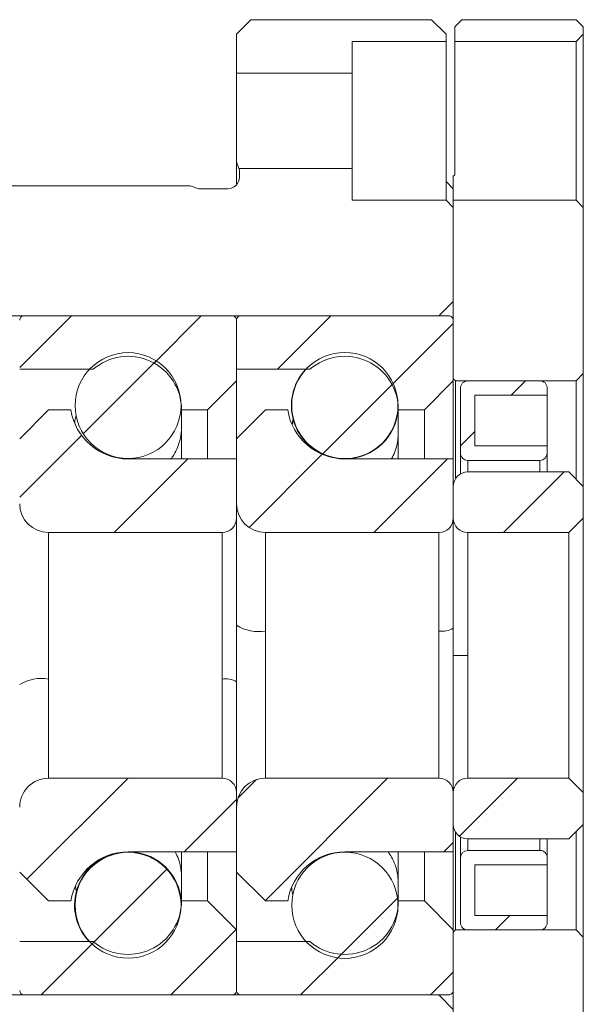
# Model space of a CAD drawing. Header units: millimetres. Extents: x 83 to 206, y 57 to 119.
# Tile 4 of 4: x 187 to 206, y 84 to 118. Entities that reach past the tile are written whole.
import ezdxf

# ---------------------------------------------------------------- set-up
doc = ezdxf.new("R2010")
doc.units = ezdxf.units.MM

msp = doc.modelspace()

# ---------------------------------------------------------------- hatches: boundary and pattern name
at = {"linetype": 'Continuous', "lineweight": 0}
h = msp.add_hatch(dxfattribs=at)
h.set_pattern_fill('ANSI31', style=0)
edge = h.paths.add_edge_path(flags=0)
edge.add_spline(control_points=[(189.26, 105.836), (190.649, 107.036), (192.319, 106.272), (192.319, 104.436)], knot_values=[0, 0, 0, 0, 0.897892, 0.897892, 0.897892, 0.897892], weights=[0.47162, 0.288039, 0.288039, 0.47162], degree=3, periodic=0)
edge.add_line((192.319, 104.436), (193.219, 104.436))
edge.add_line((193.219, 104.436), (194.219, 105.436))
edge.add_line((194.219, 105.436), (194.219, 107.536))
edge.add_spline(control_points=[(194.219, 107.536), (194.219, 107.624), (194.157, 107.686), (194.069, 107.686)], knot_values=[0.063141, 0.063141, 0.063141, 0.063141, 0.936859, 0.936859, 0.936859, 0.936859], weights=[0.4828, 0.388527, 0.388527, 0.4828], degree=3, periodic=0)
edge.add_line((194.069, 107.686), (186.869, 107.686))
edge.add_spline(control_points=[(186.869, 107.686), (186.781, 107.686), (186.719, 107.624), (186.719, 107.536)], knot_values=[0.063141, 0.063141, 0.063141, 0.063141, 0.936859, 0.936859, 0.936859, 0.936859], weights=[0.4828, 0.388527, 0.388527, 0.4828], degree=3, periodic=0)
edge.add_line((186.719, 107.536), (186.719, 105.836))
edge.add_line((186.719, 105.836), (189.26, 105.836))
h = msp.add_hatch(dxfattribs=at)
h.set_pattern_fill('ANSI31', style=0)
edge = h.paths.add_edge_path(flags=0)
edge.add_spline(control_points=[(196.76, 105.836), (198.149, 107.036), (199.819, 106.272), (199.819, 104.436)], knot_values=[0, 0, 0, 0, 0.897892, 0.897892, 0.897892, 0.897892], weights=[0.471914, 0.288218, 0.288218, 0.471914], degree=3, periodic=0)
edge.add_line((199.819, 104.436), (200.719, 104.436))
edge.add_line((200.719, 104.436), (201.719, 105.436))
edge.add_line((201.719, 105.436), (201.719, 107.536))
edge.add_spline(control_points=[(201.719, 107.536), (201.719, 107.624), (201.657, 107.686), (201.569, 107.686)], knot_values=[0.063141, 0.063141, 0.063141, 0.063141, 0.936859, 0.936859, 0.936859, 0.936859], weights=[0.483101, 0.388769, 0.388769, 0.483101], degree=3, periodic=0)
edge.add_line((201.569, 107.686), (194.369, 107.686))
edge.add_spline(control_points=[(194.369, 107.686), (194.281, 107.686), (194.219, 107.624), (194.219, 107.536)], knot_values=[0.063141, 0.063141, 0.063141, 0.063141, 0.936859, 0.936859, 0.936859, 0.936859], weights=[0.483101, 0.388769, 0.388769, 0.483101], degree=3, periodic=0)
edge.add_line((194.219, 107.536), (194.219, 105.836))
edge.add_line((194.219, 105.836), (196.76, 105.836))
h = msp.add_hatch(dxfattribs=at)
h.set_pattern_fill('ANSI31', style=0)
edge = h.paths.add_edge_path(flags=0)
edge.add_spline(control_points=[(190.469, 102.751), (190.578, 102.751), (190.687, 102.761), (190.793, 102.78), (190.995, 102.816), (191.193, 102.888), (191.372, 102.989), (191.55, 103.09), (191.713, 103.223), (191.848, 103.377), (191.983, 103.532), (192.093, 103.711), (192.169, 103.902), (192.245, 104.092), (192.289, 104.298), (192.298, 104.503), (192.307, 104.707), (192.281, 104.916), (192.221, 105.113), (192.162, 105.309), (192.068, 105.497), (191.947, 105.663), (191.826, 105.828), (191.674, 105.975), (191.506, 106.091), (191.337, 106.207), (191.145, 106.295), (190.948, 106.349), (190.75, 106.402), (190.54, 106.422), (190.336, 106.408), (190.235, 106.4), (190.134, 106.384), (190.035, 106.36), (189.836, 106.312), (189.643, 106.228), (189.471, 106.117), (189.299, 106.005), (189.144, 105.862), (189.019, 105.7), (188.894, 105.537), (188.795, 105.351), (188.731, 105.157), (188.667, 104.962), (188.635, 104.754), (188.639, 104.549), (188.642, 104.344), (188.681, 104.137), (188.753, 103.945), (188.824, 103.753), (188.929, 103.57), (189.06, 103.413), (189.191, 103.255), (189.351, 103.118), (189.526, 103.012), (189.702, 102.907), (189.898, 102.83), (190.099, 102.789), (190.22, 102.764), (190.345, 102.751), (190.469, 102.751)], knot_values=[0, 0, 0, 0, 0.000651, 0.000651, 0.000651, 0.001894, 0.001894, 0.001894, 0.003136, 0.003136, 0.003136, 0.004378, 0.004378, 0.004378, 0.00562, 0.00562, 0.00562, 0.006862, 0.006862, 0.006862, 0.008104, 0.008104, 0.008104, 0.009347, 0.009347, 0.009347, 0.010589, 0.010589, 0.010589, 0.011831, 0.011831, 0.011831, 0.012439, 0.012439, 0.012439, 0.013681, 0.013681, 0.013681, 0.014923, 0.014923, 0.014923, 0.016165, 0.016165, 0.016165, 0.017408, 0.017408, 0.017408, 0.01865, 0.01865, 0.01865, 0.019892, 0.019892, 0.019892, 0.021134, 0.021134, 0.021134, 0.022376, 0.022376, 0.022376, 0.023121, 0.023121, 0.023121, 0.023121], weights=[1, 1, 1, 1, 1, 1, 1, 1, 1, 1, 1, 1, 1, 1, 1, 1, 1, 1, 1, 1, 1, 1, 1, 1, 1, 1, 1, 1, 1, 1, 1, 1, 1, 1, 1, 1, 1, 1, 1, 1, 1, 1, 1, 1, 1, 1, 1, 1, 1, 1, 1, 1, 1, 1, 1, 1, 1, 1, 1, 1, 1], degree=3, periodic=0)
h = msp.add_hatch(dxfattribs=at)
h.set_pattern_fill('ANSI31', style=0)
edge = h.paths.add_edge_path(flags=0)
edge.add_spline(control_points=[(197.969, 102.745), (198.192, 102.745), (198.418, 102.787), (198.626, 102.867), (198.818, 102.94), (199, 103.048), (199.157, 103.181), (199.314, 103.314), (199.45, 103.476), (199.554, 103.653), (199.658, 103.83), (199.733, 104.028), (199.773, 104.23), (199.812, 104.432), (199.817, 104.643), (199.788, 104.847), (199.758, 105.05), (199.693, 105.252), (199.598, 105.434), (199.503, 105.616), (199.375, 105.785), (199.225, 105.925), (199.074, 106.066), (198.898, 106.182), (198.709, 106.265), (198.521, 106.348), (198.316, 106.4), (198.111, 106.416), (197.906, 106.431), (197.695, 106.412), (197.496, 106.359), (197.298, 106.306), (197.105, 106.218), (196.935, 106.103), (196.765, 105.987), (196.613, 105.84), (196.49, 105.675), (196.368, 105.509), (196.273, 105.32), (196.212, 105.124), (196.152, 104.927), (196.125, 104.718), (196.133, 104.512), (196.14, 104.306), (196.184, 104.099), (196.26, 103.908), (196.335, 103.717), (196.445, 103.536), (196.579, 103.38), (196.714, 103.225), (196.877, 103.09), (197.056, 102.988), (197.234, 102.886), (197.433, 102.813), (197.635, 102.776), (197.745, 102.756), (197.857, 102.745), (197.969, 102.745)], knot_values=[0, 0, 0, 0, 0.001335, 0.001335, 0.001335, 0.002567, 0.002567, 0.002567, 0.003798, 0.003798, 0.003798, 0.005029, 0.005029, 0.005029, 0.00626, 0.00626, 0.00626, 0.007491, 0.007491, 0.007491, 0.008722, 0.008722, 0.008722, 0.009953, 0.009953, 0.009953, 0.011184, 0.011184, 0.011184, 0.012416, 0.012416, 0.012416, 0.013647, 0.013647, 0.013647, 0.014878, 0.014878, 0.014878, 0.016109, 0.016109, 0.016109, 0.01734, 0.01734, 0.01734, 0.018571, 0.018571, 0.018571, 0.019802, 0.019802, 0.019802, 0.021034, 0.021034, 0.021034, 0.022265, 0.022265, 0.022265, 0.022927, 0.022927, 0.022927, 0.022927], weights=[1, 1, 1, 1, 1, 1, 1, 1, 1, 1, 1, 1, 1, 1, 1, 1, 1, 1, 1, 1, 1, 1, 1, 1, 1, 1, 1, 1, 1, 1, 1, 1, 1, 1, 1, 1, 1, 1, 1, 1, 1, 1, 1, 1, 1, 1, 1, 1, 1, 1, 1, 1, 1, 1, 1, 1, 1, 1], degree=3, periodic=0)
h = msp.add_hatch(dxfattribs=at)
h.set_pattern_fill('ANSI31', style=0)
edge = h.paths.add_edge_path(flags=0)
edge.add_line((202.219, 102.686), (204.719, 102.686))
edge.add_spline(control_points=[(204.719, 102.686), (204.865, 102.686), (204.969, 102.789), (204.969, 102.936)], knot_values=[0, 0, 0, 0, 0.873717, 0.873717, 0.873717, 0.873717], weights=[0.478289, 0.384897, 0.384897, 0.478289], degree=3, periodic=0)
edge.add_line((204.969, 102.936), (204.969, 103.186))
edge.add_line((204.969, 103.186), (202.469, 103.186))
edge.add_line((202.469, 103.186), (202.469, 104.936))
edge.add_line((202.469, 104.936), (204.969, 104.936))
edge.add_line((204.969, 104.936), (204.969, 105.186))
edge.add_spline(control_points=[(204.969, 105.186), (204.969, 105.332), (204.865, 105.436), (204.719, 105.436)], knot_values=[0, 0, 0, 0, 0.873717, 0.873717, 0.873717, 0.873717], weights=[0.478289, 0.384897, 0.384897, 0.478289], degree=3, periodic=0)
edge.add_line((204.719, 105.436), (202.219, 105.436))
edge.add_spline(control_points=[(202.219, 105.436), (202.073, 105.436), (201.969, 105.332), (201.969, 105.186)], knot_values=[0.063141, 0.063141, 0.063141, 0.063141, 0.936859, 0.936859, 0.936859, 0.936859], weights=[0.478289, 0.384897, 0.384897, 0.478289], degree=3, periodic=0)
edge.add_line((201.969, 105.186), (201.969, 102.936))
edge.add_spline(control_points=[(201.969, 102.936), (201.969, 102.789), (202.073, 102.686), (202.219, 102.686)], knot_values=[0.063141, 0.063141, 0.063141, 0.063141, 0.936859, 0.936859, 0.936859, 0.936859], weights=[0.478289, 0.384897, 0.384897, 0.478289], degree=3, periodic=0)
h = msp.add_hatch(dxfattribs=at)
h.set_pattern_fill('ANSI31', style=0)
edge = h.paths.add_edge_path(flags=0)
edge.add_spline(control_points=[(186.719, 101.186), (186.719, 100.6), (187.133, 100.186), (187.719, 100.186)], knot_values=[0, 0, 0, 0, 0.873717, 0.873717, 0.873717, 0.873717], weights=[0.4828, 0.388527, 0.388527, 0.4828], degree=3, periodic=0)
edge.add_line((187.719, 100.186), (193.719, 100.186))
edge.add_spline(control_points=[(193.719, 100.186), (194.012, 100.186), (194.219, 100.393), (194.219, 100.686)], knot_values=[0, 0, 0, 0, 0.873717, 0.873717, 0.873717, 0.873717], weights=[0.4828, 0.388527, 0.388527, 0.4828], degree=3, periodic=0)
edge.add_line((194.219, 100.686), (194.219, 102.736))
edge.add_line((194.219, 102.736), (190.469, 102.736))
edge.add_spline(control_points=[(190.469, 102.736), (189.433, 102.736), (188.647, 103.411), (188.492, 104.436)], knot_values=[0.067632, 0.067632, 0.067632, 0.067632, 0.932368, 0.932368, 0.932368, 0.932368], weights=[0.484946, 0.406801, 0.406801, 0.484946], degree=3, periodic=0)
edge.add_line((188.492, 104.436), (187.719, 104.436))
edge.add_line((187.719, 104.436), (186.719, 103.436))
edge.add_line((186.719, 103.436), (186.719, 101.186))
h = msp.add_hatch(dxfattribs=at)
h.set_pattern_fill('ANSI31', style=0)
edge = h.paths.add_edge_path(flags=0)
edge.add_spline(control_points=[(194.219, 101.186), (194.219, 100.6), (194.633, 100.186), (195.219, 100.186)], knot_values=[0, 0, 0, 0, 0.873717, 0.873717, 0.873717, 0.873717], weights=[0.483101, 0.388769, 0.388769, 0.483101], degree=3, periodic=0)
edge.add_line((195.219, 100.186), (201.219, 100.186))
edge.add_spline(control_points=[(201.219, 100.186), (201.512, 100.186), (201.719, 100.393), (201.719, 100.686)], knot_values=[0, 0, 0, 0, 0.873717, 0.873717, 0.873717, 0.873717], weights=[0.483101, 0.388769, 0.388769, 0.483101], degree=3, periodic=0)
edge.add_line((201.719, 100.686), (201.719, 102.736))
edge.add_line((201.719, 102.736), (197.969, 102.736))
edge.add_spline(control_points=[(197.969, 102.736), (196.933, 102.736), (196.147, 103.411), (195.992, 104.436)], knot_values=[0.067632, 0.067632, 0.067632, 0.067632, 0.932368, 0.932368, 0.932368, 0.932368], weights=[0.485248, 0.407054, 0.407054, 0.485248], degree=3, periodic=0)
edge.add_line((195.992, 104.436), (195.219, 104.436))
edge.add_line((195.219, 104.436), (194.219, 103.436))
edge.add_line((194.219, 103.436), (194.219, 101.186))
h = msp.add_hatch(dxfattribs=at)
h.set_pattern_fill('ANSI31', style=0)
edge = h.paths.add_edge_path(flags=0)
edge.add_line((202.219, 100.186), (205.719, 100.186))
edge.add_line((205.719, 100.186), (206.219, 100.686))
edge.add_line((206.219, 100.686), (206.219, 101.786))
edge.add_line((206.219, 101.786), (205.719, 102.286))
edge.add_line((205.719, 102.286), (202.219, 102.286))
edge.add_spline(control_points=[(202.219, 102.286), (201.926, 102.286), (201.719, 102.079), (201.719, 101.786)], knot_values=[0.063141, 0.063141, 0.063141, 0.063141, 0.936859, 0.936859, 0.936859, 0.936859], weights=[0.478289, 0.384897, 0.384897, 0.478289], degree=3, periodic=0)
edge.add_line((201.719, 101.786), (201.719, 100.686))
edge.add_spline(control_points=[(201.719, 100.686), (201.719, 100.393), (201.926, 100.186), (202.219, 100.186)], knot_values=[0.063141, 0.063141, 0.063141, 0.063141, 0.936859, 0.936859, 0.936859, 0.936859], weights=[0.478289, 0.384897, 0.384897, 0.478289], degree=3, periodic=0)
h = msp.add_hatch(dxfattribs=at)
h.set_pattern_fill('ANSI31', style=0)
edge = h.paths.add_edge_path(flags=0)
edge.add_spline(control_points=[(194.219, 91.186), (194.219, 91.479), (194.012, 91.686), (193.719, 91.686)], knot_values=[0.063141, 0.063141, 0.063141, 0.063141, 0.936859, 0.936859, 0.936859, 0.936859], weights=[0.4828, 0.388527, 0.388527, 0.4828], degree=3, periodic=0)
edge.add_line((193.719, 91.686), (187.719, 91.686))
edge.add_spline(control_points=[(187.719, 91.686), (187.133, 91.686), (186.719, 91.272), (186.719, 90.686)], knot_values=[0.063141, 0.063141, 0.063141, 0.063141, 0.936859, 0.936859, 0.936859, 0.936859], weights=[0.4828, 0.388527, 0.388527, 0.4828], degree=3, periodic=0)
edge.add_line((186.719, 90.686), (186.719, 88.436))
edge.add_line((186.719, 88.436), (187.719, 87.436))
edge.add_line((187.719, 87.436), (188.492, 87.436))
edge.add_spline(control_points=[(188.492, 87.436), (188.647, 88.46), (189.433, 89.136), (190.469, 89.136)], knot_values=[0, 0, 0, 0, 0.864735, 0.864735, 0.864735, 0.864735], weights=[0.484946, 0.406801, 0.406801, 0.484946], degree=3, periodic=0)
edge.add_line((190.469, 89.136), (194.219, 89.136))
edge.add_line((194.219, 89.136), (194.219, 91.186))
h = msp.add_hatch(dxfattribs=at)
h.set_pattern_fill('ANSI31', style=0)
edge = h.paths.add_edge_path(flags=0)
edge.add_spline(control_points=[(201.719, 91.186), (201.719, 91.479), (201.512, 91.686), (201.219, 91.686)], knot_values=[0.063141, 0.063141, 0.063141, 0.063141, 0.936859, 0.936859, 0.936859, 0.936859], weights=[0.483101, 0.388769, 0.388769, 0.483101], degree=3, periodic=0)
edge.add_line((201.219, 91.686), (195.219, 91.686))
edge.add_spline(control_points=[(195.219, 91.686), (194.633, 91.686), (194.219, 91.272), (194.219, 90.686)], knot_values=[0.063141, 0.063141, 0.063141, 0.063141, 0.936859, 0.936859, 0.936859, 0.936859], weights=[0.483101, 0.388769, 0.388769, 0.483101], degree=3, periodic=0)
edge.add_line((194.219, 90.686), (194.219, 88.436))
edge.add_line((194.219, 88.436), (195.219, 87.436))
edge.add_line((195.219, 87.436), (195.992, 87.436))
edge.add_spline(control_points=[(195.992, 87.436), (196.147, 88.46), (196.933, 89.136), (197.969, 89.136)], knot_values=[0, 0, 0, 0, 0.864735, 0.864735, 0.864735, 0.864735], weights=[0.485248, 0.407054, 0.407054, 0.485248], degree=3, periodic=0)
edge.add_line((197.969, 89.136), (201.719, 89.136))
edge.add_line((201.719, 89.136), (201.719, 91.186))
h = msp.add_hatch(dxfattribs=at)
h.set_pattern_fill('ANSI31', style=0)
edge = h.paths.add_edge_path(flags=0)
edge.add_line((206.219, 91.186), (205.719, 91.686))
edge.add_line((205.719, 91.686), (202.219, 91.686))
edge.add_spline(control_points=[(202.219, 91.686), (201.926, 91.686), (201.719, 91.479), (201.719, 91.186)], knot_values=[0, 0, 0, 0, 0.873717, 0.873717, 0.873717, 0.873717], weights=[0.478289, 0.384897, 0.384897, 0.478289], degree=3, periodic=0)
edge.add_line((201.719, 91.186), (201.719, 90.086))
edge.add_spline(control_points=[(201.719, 90.086), (201.719, 89.793), (201.926, 89.586), (202.219, 89.586)], knot_values=[0, 0, 0, 0, 0.873717, 0.873717, 0.873717, 0.873717], weights=[0.478289, 0.384897, 0.384897, 0.478289], degree=3, periodic=0)
edge.add_line((202.219, 89.586), (205.719, 89.586))
edge.add_line((205.719, 89.586), (206.219, 90.086))
edge.add_line((206.219, 90.086), (206.219, 91.186))
h = msp.add_hatch(dxfattribs=at)
h.set_pattern_fill('ANSI31', style=0)
edge = h.paths.add_edge_path(flags=0)
edge.add_spline(control_points=[(190.469, 89.121), (190.36, 89.121), (190.251, 89.111), (190.145, 89.092), (189.943, 89.055), (189.745, 88.984), (189.566, 88.883), (189.388, 88.782), (189.225, 88.648), (189.09, 88.494), (188.955, 88.34), (188.845, 88.16), (188.769, 87.97), (188.693, 87.78), (188.649, 87.574), (188.64, 87.369), (188.631, 87.164), (188.657, 86.955), (188.717, 86.759), (188.776, 86.563), (188.87, 86.374), (188.991, 86.209), (189.112, 86.044), (189.264, 85.897), (189.432, 85.781), (189.601, 85.665), (189.793, 85.576), (189.99, 85.523), (190.188, 85.469), (190.398, 85.449), (190.602, 85.464), (190.703, 85.471), (190.804, 85.487), (190.903, 85.511), (191.102, 85.56), (191.295, 85.643), (191.467, 85.755), (191.639, 85.867), (191.794, 86.01), (191.919, 86.172), (192.044, 86.334), (192.143, 86.52), (192.207, 86.715), (192.271, 86.909), (192.303, 87.118), (192.299, 87.322), (192.296, 87.527), (192.257, 87.734), (192.185, 87.927), (192.114, 88.119), (192.009, 88.301), (191.878, 88.459), (191.747, 88.617), (191.587, 88.754), (191.412, 88.859), (191.236, 88.965), (191.04, 89.041), (190.839, 89.083), (190.718, 89.108), (190.593, 89.121), (190.469, 89.121)], knot_values=[0, 0, 0, 0, 0.000651, 0.000651, 0.000651, 0.001894, 0.001894, 0.001894, 0.003136, 0.003136, 0.003136, 0.004378, 0.004378, 0.004378, 0.00562, 0.00562, 0.00562, 0.006862, 0.006862, 0.006862, 0.008104, 0.008104, 0.008104, 0.009347, 0.009347, 0.009347, 0.010589, 0.010589, 0.010589, 0.011831, 0.011831, 0.011831, 0.012439, 0.012439, 0.012439, 0.013681, 0.013681, 0.013681, 0.014923, 0.014923, 0.014923, 0.016165, 0.016165, 0.016165, 0.017408, 0.017408, 0.017408, 0.01865, 0.01865, 0.01865, 0.019892, 0.019892, 0.019892, 0.021134, 0.021134, 0.021134, 0.022376, 0.022376, 0.022376, 0.023121, 0.023121, 0.023121, 0.023121], weights=[1, 1, 1, 1, 1, 1, 1, 1, 1, 1, 1, 1, 1, 1, 1, 1, 1, 1, 1, 1, 1, 1, 1, 1, 1, 1, 1, 1, 1, 1, 1, 1, 1, 1, 1, 1, 1, 1, 1, 1, 1, 1, 1, 1, 1, 1, 1, 1, 1, 1, 1, 1, 1, 1, 1, 1, 1, 1, 1, 1, 1], degree=3, periodic=0)
h = msp.add_hatch(dxfattribs=at)
h.set_pattern_fill('ANSI31', style=0)
edge = h.paths.add_edge_path(flags=0)
edge.add_spline(control_points=[(197.969, 89.126), (197.844, 89.126), (197.718, 89.113), (197.595, 89.088), (197.394, 89.046), (197.197, 88.969), (197.021, 88.863), (196.844, 88.756), (196.684, 88.618), (196.553, 88.46), (196.422, 88.301), (196.316, 88.118), (196.245, 87.925), (196.174, 87.732), (196.135, 87.524), (196.131, 87.319), (196.128, 87.113), (196.16, 86.904), (196.225, 86.709), (196.29, 86.513), (196.389, 86.327), (196.515, 86.164), (196.641, 86.001), (196.797, 85.858), (196.969, 85.746), (197.142, 85.634), (197.336, 85.551), (197.536, 85.502), (197.736, 85.454), (197.947, 85.439), (198.152, 85.46), (198.356, 85.48), (198.56, 85.536), (198.747, 85.623), (198.933, 85.71), (199.107, 85.831), (199.254, 85.975), (199.401, 86.118), (199.525, 86.29), (199.617, 86.474), (199.708, 86.658), (199.768, 86.861), (199.793, 87.065), (199.818, 87.269), (199.808, 87.481), (199.764, 87.682), (199.72, 87.883), (199.641, 88.079), (199.533, 88.254), (199.425, 88.429), (199.285, 88.588), (199.125, 88.717), (198.985, 88.83), (198.827, 88.924), (198.66, 88.991), (198.494, 89.059), (198.315, 89.102), (198.136, 89.119), (198.091, 89.123), (198.047, 89.125), (198.002, 89.126), (197.991, 89.126), (197.98, 89.126), (197.969, 89.126)], knot_values=[0, 0, 0, 0, 0.000752, 0.000752, 0.000752, 0.001997, 0.001997, 0.001997, 0.003243, 0.003243, 0.003243, 0.004488, 0.004488, 0.004488, 0.005733, 0.005733, 0.005733, 0.006979, 0.006979, 0.006979, 0.008224, 0.008224, 0.008224, 0.00947, 0.00947, 0.00947, 0.010715, 0.010715, 0.010715, 0.01196, 0.01196, 0.01196, 0.013206, 0.013206, 0.013206, 0.014451, 0.014451, 0.014451, 0.015697, 0.015697, 0.015697, 0.016942, 0.016942, 0.016942, 0.018187, 0.018187, 0.018187, 0.019433, 0.019433, 0.019433, 0.020678, 0.020678, 0.020678, 0.021764, 0.021764, 0.021764, 0.02285, 0.02285, 0.02285, 0.023115, 0.023115, 0.023115, 0.023182, 0.023182, 0.023182, 0.023182], weights=[1, 1, 1, 1, 1, 1, 1, 1, 1, 1, 1, 1, 1, 1, 1, 1, 1, 1, 1, 1, 1, 1, 1, 1, 1, 1, 1, 1, 1, 1, 1, 1, 1, 1, 1, 1, 1, 1, 1, 1, 1, 1, 1, 1, 1, 1, 1, 1, 1, 1, 1, 1, 1, 1, 1, 1, 1, 1, 1, 1, 1, 1, 1, 1], degree=3, periodic=0)
h = msp.add_hatch(dxfattribs=at)
h.set_pattern_fill('ANSI31', style=0)
edge = h.paths.add_edge_path(flags=0)
edge.add_line((204.969, 88.686), (204.969, 88.936))
edge.add_spline(control_points=[(204.969, 88.936), (204.969, 89.082), (204.865, 89.186), (204.719, 89.186)], knot_values=[0.063141, 0.063141, 0.063141, 0.063141, 0.936859, 0.936859, 0.936859, 0.936859], weights=[0.478289, 0.384897, 0.384897, 0.478289], degree=3, periodic=0)
edge.add_line((204.719, 89.186), (202.219, 89.186))
edge.add_spline(control_points=[(202.219, 89.186), (202.073, 89.186), (201.969, 89.082), (201.969, 88.936)], knot_values=[0, 0, 0, 0, 0.873717, 0.873717, 0.873717, 0.873717], weights=[0.478289, 0.384897, 0.384897, 0.478289], degree=3, periodic=0)
edge.add_line((201.969, 88.936), (201.969, 86.686))
edge.add_spline(control_points=[(201.969, 86.686), (201.969, 86.539), (202.073, 86.436), (202.219, 86.436)], knot_values=[0, 0, 0, 0, 0.873717, 0.873717, 0.873717, 0.873717], weights=[0.478289, 0.384897, 0.384897, 0.478289], degree=3, periodic=0)
edge.add_line((202.219, 86.436), (204.719, 86.436))
edge.add_spline(control_points=[(204.719, 86.436), (204.865, 86.436), (204.969, 86.539), (204.969, 86.686)], knot_values=[0.063141, 0.063141, 0.063141, 0.063141, 0.936859, 0.936859, 0.936859, 0.936859], weights=[0.478289, 0.384897, 0.384897, 0.478289], degree=3, periodic=0)
edge.add_line((204.969, 86.686), (204.969, 86.936))
edge.add_line((204.969, 86.936), (202.469, 86.936))
edge.add_line((202.469, 86.936), (202.469, 88.686))
edge.add_line((202.469, 88.686), (204.969, 88.686))
h = msp.add_hatch(dxfattribs=at)
h.set_pattern_fill('ANSI31', style=0)
edge = h.paths.add_edge_path(flags=0)
edge.add_spline(control_points=[(192.319, 87.436), (192.319, 85.6), (190.649, 84.835), (189.26, 86.036)], knot_values=[0.051054, 0.051054, 0.051054, 0.051054, 0.948946, 0.948946, 0.948946, 0.948946], weights=[0.47162, 0.288039, 0.288039, 0.47162], degree=3, periodic=0)
edge.add_line((189.26, 86.036), (186.719, 86.036))
edge.add_line((186.719, 86.036), (186.719, 84.336))
edge.add_spline(control_points=[(186.719, 84.336), (186.719, 84.248), (186.781, 84.186), (186.869, 84.186)], knot_values=[0, 0, 0, 0, 0.873717, 0.873717, 0.873717, 0.873717], weights=[0.4828, 0.388527, 0.388527, 0.4828], degree=3, periodic=0)
edge.add_line((186.869, 84.186), (194.069, 84.186))
edge.add_spline(control_points=[(194.069, 84.186), (194.157, 84.186), (194.219, 84.248), (194.219, 84.336)], knot_values=[0, 0, 0, 0, 0.873717, 0.873717, 0.873717, 0.873717], weights=[0.4828, 0.388527, 0.388527, 0.4828], degree=3, periodic=0)
edge.add_line((194.219, 84.336), (194.219, 86.436))
edge.add_line((194.219, 86.436), (193.219, 87.436))
edge.add_line((193.219, 87.436), (192.319, 87.436))
h = msp.add_hatch(dxfattribs=at)
h.set_pattern_fill('ANSI31', style=0)
edge = h.paths.add_edge_path(flags=0)
edge.add_spline(control_points=[(199.819, 87.436), (199.819, 85.6), (198.149, 84.835), (196.76, 86.036)], knot_values=[0.051054, 0.051054, 0.051054, 0.051054, 0.948946, 0.948946, 0.948946, 0.948946], weights=[0.471914, 0.288218, 0.288218, 0.471914], degree=3, periodic=0)
edge.add_line((196.76, 86.036), (194.219, 86.036))
edge.add_line((194.219, 86.036), (194.219, 84.336))
edge.add_spline(control_points=[(194.219, 84.336), (194.219, 84.248), (194.281, 84.186), (194.369, 84.186)], knot_values=[0, 0, 0, 0, 0.873717, 0.873717, 0.873717, 0.873717], weights=[0.483101, 0.388769, 0.388769, 0.483101], degree=3, periodic=0)
edge.add_line((194.369, 84.186), (201.569, 84.186))
edge.add_spline(control_points=[(201.569, 84.186), (201.657, 84.186), (201.719, 84.248), (201.719, 84.336)], knot_values=[0, 0, 0, 0, 0.873717, 0.873717, 0.873717, 0.873717], weights=[0.483101, 0.388769, 0.388769, 0.483101], degree=3, periodic=0)
edge.add_line((201.719, 84.336), (201.719, 86.436))
edge.add_line((201.719, 86.436), (200.719, 87.436))
edge.add_line((200.719, 87.436), (199.819, 87.436))

# ---------------------------------------------------------------- linework, layer by layer
at = {"color": 7, "linetype": 'Continuous', "lineweight": 15}
for p, q in [((194.219, 117.436), (194.719, 117.936)), ((194.719, 117.936), (200.969, 117.936)), ((200.969, 117.936), (201.469, 117.436)), ((201.769, 117.686), (202.019, 117.936)), ((202.019, 117.936), (205.969, 117.936)), ((205.969, 117.936), (206.219, 117.686)), ((201.769, 117.186), (201.769, 117.686)), ((206.219, 117.686), (206.219, 117.436)), ((194.219, 116.086), (194.219, 117.436)), ((201.469, 117.436), (201.469, 117.186)), ((205.969, 117.186), (206.219, 117.436)), ((206.219, 111.436), (206.219, 117.436)), ((198.219, 117.186), (201.469, 117.186)), ((198.219, 117.186), (198.219, 116.086)), ((201.469, 112.339), (201.469, 117.186)), ((201.769, 117.186), (201.769, 112.564)), ((201.769, 117.186), (205.969, 117.186)), ((205.969, 111.686), (205.969, 117.186)), ((194.219, 116.086), (194.219, 113.015)), ((194.219, 116.086), (198.219, 116.086)), ((198.219, 112.786), (198.219, 116.086)), ((194.219, 113.015), (194.219, 112.251)), ((194.302, 112.786), (194.319, 112.736)), ((198.219, 112.786), (194.302, 112.786)), ((194.319, 112.486), (194.319, 112.736)), ((198.219, 112.786), (198.219, 111.686)), ((201.769, 112.564), (201.719, 112.519)), ((201.719, 112.519), (201.719, 111.686)), ((166.719, 112.186), (192.619, 112.186)), ((192.619, 112.186), (192.919, 112.086)), ((201.469, 112.339), (201.469, 111.686)), ((201.719, 112.079), (201.469, 112.339)), ((192.919, 112.086), (193.919, 112.086)), ((201.469, 111.686), (198.219, 111.686)), ((201.719, 111.436), (201.469, 111.686)), ((205.969, 111.686), (201.719, 111.686)), ((201.719, 105.511), (201.719, 111.686)), ((201.719, 111.436), (201.719, 108.186)), ((206.219, 111.436), (205.969, 111.686)), ((206.219, 111.436), (206.219, 105.686)), ((201.219, 107.686), (201.719, 108.186)), ((173.169, 107.686), (201.219, 107.686)), ((186.869, 107.686), (194.069, 107.686)), ((194.369, 107.686), (201.569, 107.686)), ((194.219, 107.536), (194.219, 105.436)), ((194.219, 105.836), (194.219, 107.536)), ((201.719, 107.536), (201.719, 105.436)), ((186.719, 105.836), (189.26, 105.836)), ((194.219, 105.836), (196.76, 105.836)), ((205.969, 105.436), (206.219, 105.686)), ((206.219, 101.786), (206.219, 105.686)), ((193.219, 104.436), (194.219, 105.436)), ((194.219, 103.436), (194.219, 105.436)), ((200.719, 104.436), (201.719, 105.436)), ((201.719, 105.511), (201.794, 105.436)), ((201.719, 102.736), (201.719, 105.436)), ((201.794, 102.064), (201.794, 105.436)), ((201.794, 105.436), (205.969, 105.436)), ((202.219, 105.436), (204.719, 105.436)), ((205.969, 105.436), (205.969, 102.036)), ((201.969, 102.936), (201.969, 105.186)), ((204.969, 105.186), (204.969, 104.936)), ((202.469, 104.936), (204.969, 104.936)), ((202.469, 104.936), (202.469, 103.186)), ((204.969, 103.186), (204.969, 104.936)), ((186.719, 103.436), (187.719, 104.436)), ((187.719, 104.436), (188.492, 104.436)), ((192.319, 104.436), (193.219, 104.436)), ((192.319, 104.436), (192.319, 102.736)), ((193.219, 104.436), (193.219, 102.736)), ((194.219, 103.436), (195.219, 104.436)), ((195.219, 104.436), (195.992, 104.436)), ((199.819, 104.436), (200.719, 104.436)), ((199.819, 104.436), (199.819, 102.736)), ((200.719, 104.436), (200.719, 102.736)), ((194.219, 101.186), (194.219, 103.436)), ((201.969, 102.936), (201.969, 102.211)), ((202.469, 103.186), (204.969, 103.186)), ((204.969, 103.186), (204.969, 102.936)), ((204.969, 102.286), (204.969, 102.936)), ((190.469, 102.736), (194.219, 102.736)), ((194.219, 102.736), (194.219, 100.686)), ((197.969, 102.736), (201.719, 102.736)), ((201.719, 102.736), (201.719, 100.686)), ((202.219, 102.686), (204.719, 102.686)), ((202.219, 102.295), (202.219, 102.686)), ((204.719, 102.286), (204.719, 102.686)), ((202.219, 102.286), (205.719, 102.286)), ((205.719, 102.286), (206.219, 101.786)), ((201.719, 100.686), (201.719, 101.786)), ((206.219, 101.786), (206.219, 100.686)), ((194.219, 95.022), (194.219, 100.686)), ((201.719, 96.879), (201.719, 100.686)), ((201.719, 100.686), (201.719, 95.936)), ((205.719, 100.186), (206.219, 100.686)), ((206.219, 91.186), (206.219, 100.686)), ((187.719, 100.186), (193.719, 100.186)), ((187.719, 95.118), (187.719, 100.186)), ((193.719, 100.186), (193.719, 95.118)), ((195.219, 100.186), (201.219, 100.186)), ((195.219, 96.78), (195.219, 100.186)), ((201.219, 100.186), (201.219, 96.78)), ((202.219, 100.186), (205.719, 100.186)), ((202.219, 95.936), (202.219, 100.186)), ((205.719, 91.686), (205.719, 100.186)), ((195.219, 91.686), (195.219, 96.78)), ((201.219, 96.78), (201.219, 91.686)), ((201.719, 91.186), (201.719, 96.879)), ((201.719, 95.936), (202.219, 95.936)), ((201.719, 95.936), (201.719, 91.186)), ((202.219, 91.686), (202.219, 95.936)), ((187.719, 91.686), (187.719, 95.118)), ((193.719, 95.118), (193.719, 91.686)), ((194.219, 91.186), (194.219, 95.022)), ((193.719, 91.686), (187.719, 91.686)), ((201.219, 91.686), (195.219, 91.686)), ((205.719, 91.686), (202.219, 91.686)), ((206.219, 91.186), (205.719, 91.686)), ((194.219, 91.186), (194.219, 89.136)), ((201.719, 91.186), (201.719, 89.136)), ((201.719, 90.086), (201.719, 91.186)), ((206.219, 91.186), (206.219, 90.086)), ((194.219, 88.436), (194.219, 90.686)), ((206.219, 90.086), (205.719, 89.586)), ((206.219, 86.186), (206.219, 90.086)), ((201.794, 86.436), (201.794, 89.835)), ((201.969, 89.656), (201.969, 88.936)), ((205.969, 89.836), (205.969, 86.436)), ((205.719, 89.586), (202.219, 89.586)), ((202.219, 89.186), (202.219, 89.586)), ((204.719, 89.186), (204.719, 89.586)), ((204.969, 88.936), (204.969, 89.586)), ((194.219, 89.136), (190.469, 89.136)), ((192.319, 89.136), (192.319, 87.436)), ((193.219, 89.136), (193.219, 87.436)), ((201.719, 89.136), (197.969, 89.136)), ((199.819, 89.136), (199.819, 87.436)), ((200.719, 89.136), (200.719, 87.436)), ((201.719, 86.436), (201.719, 89.136)), ((201.969, 86.686), (201.969, 88.936)), ((204.719, 89.186), (202.219, 89.186)), ((204.969, 88.936), (204.969, 88.686)), ((204.969, 88.686), (202.469, 88.686)), ((202.469, 88.686), (202.469, 86.936)), ((204.969, 86.936), (204.969, 88.686)), ((187.719, 87.436), (186.719, 88.436)), ((195.219, 87.436), (194.219, 88.436)), ((194.219, 86.436), (194.219, 88.436)), ((188.492, 87.436), (187.719, 87.436)), ((193.219, 87.436), (192.319, 87.436)), ((194.219, 86.436), (193.219, 87.436)), ((195.992, 87.436), (195.219, 87.436)), ((200.719, 87.436), (199.819, 87.436)), ((201.719, 86.436), (200.719, 87.436)), ((204.969, 86.936), (202.469, 86.936)), ((204.969, 86.936), (204.969, 86.686)), ((194.219, 86.436), (194.219, 84.336)), ((201.719, 86.436), (201.719, 84.336)), ((201.794, 86.436), (201.719, 86.361)), ((201.719, 80.186), (201.719, 86.361)), ((205.969, 86.436), (201.794, 86.436)), ((204.719, 86.436), (202.219, 86.436)), ((206.219, 86.186), (205.969, 86.436)), ((189.26, 86.036), (186.719, 86.036)), ((196.76, 86.036), (194.219, 86.036)), ((194.219, 84.336), (194.219, 86.036)), ((206.219, 86.186), (206.219, 80.436)), ((201.219, 84.186), (173.169, 84.186)), ((194.069, 84.186), (186.869, 84.186)), ((201.569, 84.186), (194.369, 84.186)), ((201.719, 83.686), (201.219, 84.186))]:
    msp.add_line(p, q, dxfattribs=at)
at = {"color": 7, "linetype": 'Continuous', "lineweight": 15, "flags": 128}
msp.add_lwpolyline([(194.219, 113.015), (194.289, 112.823), (194.302, 112.786)], dxfattribs=at)
at = {"color": 7, "linetype": 'Continuous', "lineweight": 15}
for centre, radius in [((190.469, 104.582), 1.831), ((197.968, 104.583), 1.838), ((190.469, 87.29), 1.831), ((197.969, 87.288), 1.838)]:
    msp.add_circle(centre, radius, dxfattribs=at)
for centre, radius, start, end in [((193.919, 112.486), 0.4, 270.0002, 360), ((186.869, 107.536), 0.15, 89.9994, 180.0006), ((194.069, 107.536), 0.15, 359.9999, 90.0003), ((194.369, 107.536), 0.15, 89.9997, 180.0003), ((201.569, 107.536), 0.15, 359.9997, 90.0004), ((190.469, 104.436), 1.85, 0.0075, 130.8134), ((197.969, 104.436), 1.85, 0.0075, 130.8134), ((197.961, 104.579), 1.843, 137.2202, 256.4466), ((202.219, 105.186), 0.25, 89.9999, 180), ((204.719, 105.186), 0.25, 359.9998, 90.0003), ((190.47, 104.736), 2.001, 188.6417, 269.9852), ((197.97, 104.736), 2.001, 188.6417, 269.9852), ((197.972, 104.581), 1.847, 272.2831, 355.8272), ((202.219, 102.936), 0.25, 179.9999, 270.0001), ((204.719, 102.936), 0.25, 270, 0), ((202.219, 101.786), 0.5, 90, 180), ((187.719, 101.186), 1, 180, 270), ((195.219, 101.186), 1, 180, 270), ((193.719, 100.686), 0.5, 270, 359.9999), ((201.219, 100.686), 0.5, 270, 360), ((202.219, 100.686), 0.5, 180, 270.0001), ((194.973, 98.157), 1.399, 237.4038, 280.1308), ((201.329, 97.537), 0.765, 261.7694, 300.696), ((187.472, 93.706), 1.434, 80.0894, 121.693), ((193.829, 94.341), 0.785, 60.1738, 98.0438), ((187.719, 90.686), 1, 90, 180.0001), ((193.719, 91.186), 0.5, 360, 90.0001), ((195.219, 90.686), 1, 90, 180), ((201.219, 91.186), 0.5, 360, 90.0001), ((202.219, 91.186), 0.5, 90, 180), ((202.219, 90.086), 0.5, 180, 270), ((190.47, 87.135), 2.001, 90.0148, 171.3582), ((190.454, 87.294), 1.837, 106.1516, 222.9171), ((190.47, 87.29), 1.849, 4.0128, 86.3172), ((197.97, 87.135), 2.001, 90.0148, 171.3583), ((202.219, 88.936), 0.25, 90, 180), ((204.719, 88.936), 0.25, 359.9999, 90.0001), ((190.469, 87.436), 1.85, 229.1866, 359.9925), ((197.969, 87.436), 1.85, 229.1866, 359.9925), ((202.219, 86.686), 0.25, 179.9998, 270.0003), ((204.719, 86.686), 0.25, 269.9999, 360), ((186.869, 84.336), 0.15, 179.9994, 270.0006), ((194.069, 84.336), 0.15, 269.9998, 0.0001), ((194.369, 84.336), 0.15, 179.9996, 270.0004), ((201.569, 84.336), 0.15, 269.9997, 0.0002)]:
    msp.add_arc(centre, radius, start, end, dxfattribs=at)
for points, knots in [([(188.67, 104.248), (188.654, 104.186), (188.63, 104.095), (188.629, 104.001), (188.628, 103.972)], [0, 0, 0, 0, 0.682662, 1, 1, 1, 1]), ([(191.946, 102.736), (191.969, 102.764), (192.051, 102.866), (192.157, 103.069), (192.255, 103.337), (192.304, 103.544), (192.308, 103.658), (192.308, 103.677)], [0, 0, 0, 0, 0.10658, 0.38414, 0.664145, 0.945847, 1, 1, 1, 1]), ([(199.58, 102.736), (199.602, 102.774), (199.673, 102.893), (199.749, 103.117), (199.802, 103.326), (199.806, 103.444), (199.807, 103.466)], [0, 0, 0, 0, 0.171123, 0.540592, 0.912854, 1, 1, 1, 1]), ([(192.306, 88.431), (192.301, 88.488), (192.288, 88.642), (192.221, 88.882), (192.138, 89.053), (192.098, 89.136)], [0, 0, 0, 0, 0.232248, 0.626877, 1, 1, 1, 1]), ([(199.807, 88.217), (199.801, 88.282), (199.787, 88.443), (199.711, 88.693), (199.604, 88.939), (199.505, 89.077), (199.463, 89.136)], [0, 0, 0, 0, 0.194249, 0.487986, 0.783381, 1, 1, 1, 1]), ([(188.647, 87.951), (188.648, 87.941), (188.654, 87.883), (188.673, 87.827), (188.689, 87.781)], [0, 0, 0, 0, 0.167868, 1, 1, 1, 1]), ([(196.128, 87.914), (196.132, 87.841), (196.137, 87.749), (196.163, 87.662), (196.168, 87.645)], [0, 0, 0, 0, 0.804484, 1, 1, 1, 1])]:
    msp.add_open_spline(points, degree=3, knots=knots, dxfattribs=at)
msp.add_open_spline([(196.184, 104.108), (196.146, 103.93)], degree=1, dxfattribs=at)

doc.saveas('drawing.dxf')
